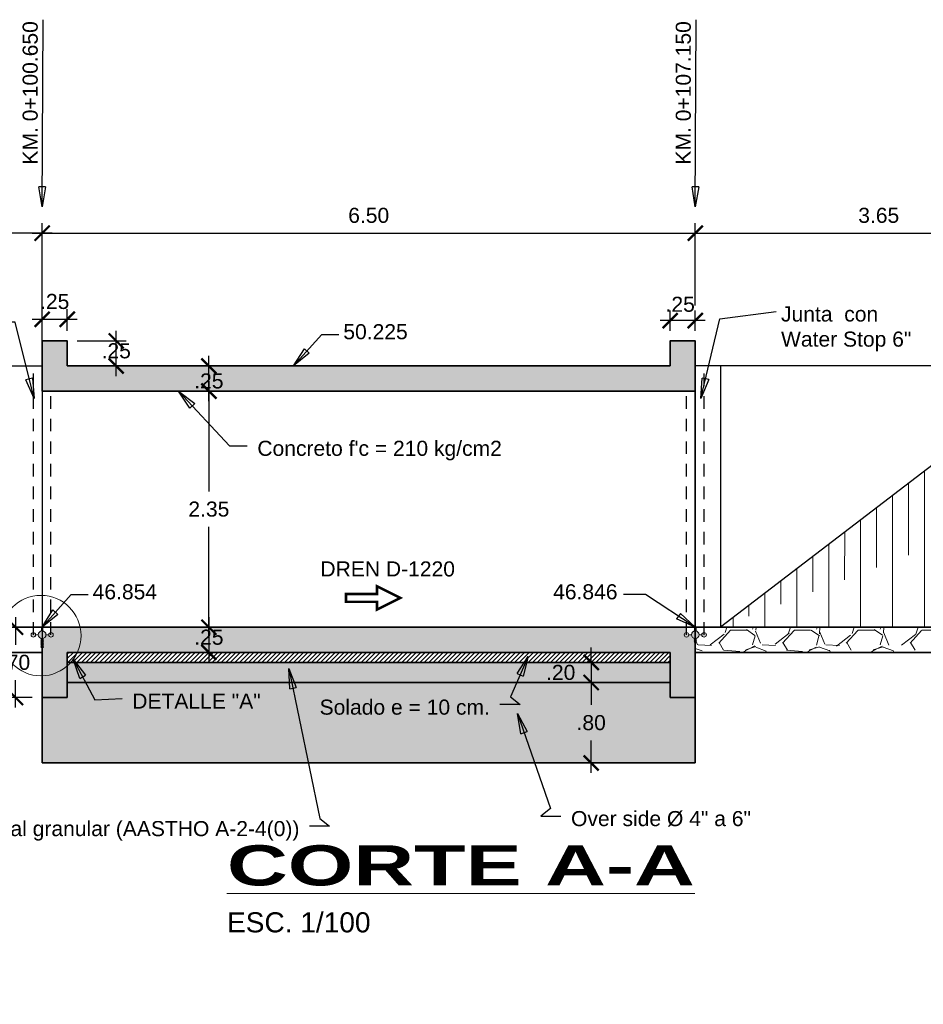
# Model space of a CAD drawing. Header units: metres. Extents: x 618946 to 619227, y 9266339 to 9266818.
# Tile 5 of 36: x 618997 to 619006, y 9266750 to 9266759. Entities that reach past the tile are written whole.
import ezdxf

# ---------------------------------------------------------------- set-up
doc = ezdxf.new("R2010")
doc.units = ezdxf.units.M
doc.header["$PDMODE"] = 34
doc.linetypes.add('DASHED2', pattern=[0.375, 0.25, -0.125])
for name, color, linetype, lineweight in [('DIM', 8, 'Continuous', 9), ('Dimensiones', 8, 'Continuous', 5), ('EST', 5, 'Continuous', 35), ('EST_FONDO', 110, 'Continuous', 30), ('HASH', 21, 'Continuous', 5), ('HATCH', 21, 'Continuous', 5), ('JUNTA', 245, 'Continuous', 15)]:
    doc.layers.add(name, color=color, linetype=linetype, lineweight=lineweight)
doc.styles.get("Standard").update_dxf_attribs({"font": 'arial.ttf'})
doc.dimstyles.new('ESC-100', dxfattribs={"dimscale": 0.1, "dimtxt": 1.5, "dimasz": 1.5, "dimexe": 1, "dimexo": 1, "dimgap": 1, "dimtad": 1, "dimtih": 1, "dimtoh": 1, "dimzin": 4, "dimdsep": 46, "dimtxsty": 'Standard', "dimblk": 'ARCHTICK', "dimcen": 2.5, "dimdle": 1, "dimclrd": 256, "dimclre": 256, "dimclrt": 7, "dimaunit": 1, "dimadec": 3, "dimazin": 0, "dimtfac": 1, "dimtmove": 2, "dimatfit": 3, "dimldrblk": 'CLOSEDBLANK', "dimfxl": 1.25, "dimarcsym": 0})
doc.dimstyles.new('ESC-100$7', dxfattribs={"dimscale": 0.1, "dimtxt": 1.5, "dimasz": 2, "dimexe": 1, "dimexo": 1, "dimgap": 1, "dimtad": 1, "dimtih": 1, "dimtoh": 1, "dimzin": 4, "dimdsep": 46, "dimtxsty": 'Standard', "dimblk": 'ARCHTICK', "dimcen": 2.5, "dimdle": 1, "dimclrd": 256, "dimclre": 256, "dimclrt": 7, "dimaunit": 1, "dimadec": 3, "dimazin": 0, "dimtfac": 1, "dimtmove": 2, "dimatfit": 3, "dimldrblk": 'CLOSEDBLANK', "dimfxl": 1.25, "dimarcsym": 0})
pattern_1 = [(95, (0, 0), (0.1400946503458, 0.1175533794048), [0.01905, -0.20955]), (40, (0, 0), (-0.1600184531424, 0.110176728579), [0.01524, -0.16764058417]), (145.4514447, (0.01167, 0.0098), (-0.0199237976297, 0.227730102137), [0.0161900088, -0.1780902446]), (91.1842, (-0.03592, 0.03592), (0.2214102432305, 0.161953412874), [0.028575, -0.314325]), (141.63555761, (-0.01747, 0.04942), (-0.007086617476, 0.342826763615), [0.02428502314, -0.26713560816]), (36.18415117, (-0.03592, 0.03592), (-0.007086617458, 0.342826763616), [0.02285996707, -0.25145973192]), (66, (-0.00898, 0.0449), (0.1795199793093, 0.0348951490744), [0.01905, -0.20955]), (11, (-0.00898, 0.0449), (-0.0865399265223, 0.1739411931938), [0.01524, -0.16764]), (116.451445, (0.00598, 0.04781), (0.0929800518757, 0.2088363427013), [0.0161900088, -0.1780899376]), (82.5, (0, 0), (-0.0576054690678, 0.0619734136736), [0, -0.165608, 0, -0.17018, 0, -0.168275]), (52.5, (0, 0), (-0.0235897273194, 0.1180870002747), [0, -0.097028, 0, -0.161798, 0, -0.064135]), (12.5, (-0.04005, -0.04005), (0.0999278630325, 0.0918261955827), [0, -0.0635, 0, -0.19812, 0, -0.26289]), (2.5, (-0.05801, -0.05801), (0.0867639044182, 0.1227223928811), [0, -0.08255, 0, -0.131572, 0, -0.18669])]

# ---------------------------------------------------------------- blocks, each defined once
blk = doc.blocks.new('JUNTA WATER-STOP')
at = {"layer": 'JUNTA'}
h = blk.add_hatch(color=256, dxfattribs=at)
h.paths.add_polyline_path([(-0.0652, 0, 1), (-0.1102, 0, 1)])
h.paths.add_polyline_path([(0.0381, 0, 1), (-0.0381, 0, 1)])
h.paths.add_polyline_path([(0.0652, 0, 1), (0.1102, 0, 1)])
for p, q in [((-0.0652, 0), (-0.0381, 0)), ((0.0381, 0), (0.0652, 0))]:
    blk.add_line(p, q, dxfattribs=at)
for centre, radius in [((-0.0877, 0), 0.0225), ((0, 0), 0.0381), ((0.0877, 0), 0.0225)]:
    blk.add_circle(centre, radius, dxfattribs=at)
blk = doc.blocks.new('_ArchTick')
at = {"color": 0, "linetype": 'ByBlock', "const_width": 0.15}
blk.add_lwpolyline([(-0.5, -0.5), (0.5, 0.5)], dxfattribs=at)
blk = doc.blocks.new('_ClosedBlank')
at = {"color": 0, "linetype": 'ByBlock', "lineweight": -2}
for p, q in [((-1, 0.167), (0, 0)), ((-1, 0.167), (-1, -0.167)), ((0, 0), (-1, -0.167))]:
    blk.add_line(p, q, dxfattribs=at)
blk = doc.blocks.new('*D9')
at = {"layer": 'Defpoints', "color": 0, "transparency": 16777216}
for p in [(618997.5018, 9266756.5041), (618997.2518, 9266756.2895), (618997.5018, 9266756.2895)]:
    blk.add_point(p, dxfattribs=at)
at = {"layer": 'DIM', "lineweight": -2, "transparency": 16777216}
for p, q in [((618997.2518, 9266756.3895), (618997.2518, 9266756.6041)), ((618997.5018, 9266756.3895), (618997.5018, 9266756.6041)), ((618997.1518, 9266756.5041), (618997.6018, 9266756.5041))]:
    blk.add_line(p, q, dxfattribs=at)
at = {"layer": 'DIM', "lineweight": -2, "transparency": 16777216, "xscale": 0.15, "yscale": 0.15, "zscale": 0.15, "rotation": 180}
blk.add_blockref('_ArchTick', (618997.2518, 9266756.5041), dxfattribs=at)
at = {"layer": 'DIM', "lineweight": -2, "transparency": 16777216, "xscale": 0.15, "yscale": 0.15, "zscale": 0.15}
blk.add_blockref('_ArchTick', (618997.5018, 9266756.5041), dxfattribs=at)
at = {"layer": 'DIM', "color": 7, "transparency": 16777216, "insert": (618997.3768, 9266756.6806), "char_height": 0.15, "attachment_point": 5}
blk.add_mtext('.25', dxfattribs=at)
blk = doc.blocks.new('*D4')
at = {"layer": 'Defpoints', "color": 0, "transparency": 16777216}
for p in [(618998.9111, 9266756.0395), (618999.5178, 9266756.0395), (618999.2994, 9266755.7895)]:
    blk.add_point(p, dxfattribs=at)
at = {"layer": 'DIM', "lineweight": -2, "transparency": 16777216}
for p, q in [((618998.9111, 9266755.6895), (618998.9111, 9266756.1395)), ((618999.4178, 9266756.0395), (618998.8111, 9266756.0395)), ((618999.1994, 9266755.7895), (618998.8111, 9266755.7895))]:
    blk.add_line(p, q, dxfattribs=at)
at = {"layer": 'DIM', "lineweight": -2, "transparency": 16777216, "xscale": 0.15, "yscale": 0.15, "zscale": 0.15}
for p, rotation in [((618998.9111, 9266756.0395), 90), ((618998.9111, 9266755.7895), 270)]:
    blk.add_blockref('_ArchTick', p, dxfattribs=dict(at, rotation=rotation))
at = {"layer": 'DIM', "color": 7, "transparency": 16777216, "insert": (618998.9111, 9266755.8895), "char_height": 0.15, "attachment_point": 5}
blk.add_mtext('.25', dxfattribs=at)
blk = doc.blocks.new('*D5')
at = {"layer": 'Defpoints', "color": 0, "transparency": 16777216}
for p in [(618999.2994, 9266753.4395), (618998.9111, 9266753.1895), (618999.5178, 9266753.1895)]:
    blk.add_point(p, dxfattribs=at)
at = {"layer": 'DIM', "lineweight": -2, "transparency": 16777216}
for p, q in [((618998.9111, 9266753.5395), (618998.9111, 9266753.0895)), ((618999.1994, 9266753.4395), (618998.8111, 9266753.4395)), ((618999.4178, 9266753.1895), (618998.8111, 9266753.1895))]:
    blk.add_line(p, q, dxfattribs=at)
at = {"layer": 'DIM', "lineweight": -2, "transparency": 16777216, "xscale": 0.15, "yscale": 0.15, "zscale": 0.15}
for p, rotation in [((618998.9111, 9266753.4395), 90), ((618998.9111, 9266753.1895), 270)]:
    blk.add_blockref('_ArchTick', p, dxfattribs=dict(at, rotation=rotation))
at = {"layer": 'DIM', "color": 7, "transparency": 16777216, "insert": (618998.9111, 9266753.3395), "char_height": 0.15, "attachment_point": 5}
blk.add_mtext('.25', dxfattribs=at)
blk = doc.blocks.new('*D10')
at = {"layer": 'Defpoints', "color": 0, "transparency": 16777216}
for p in [(618996.9871, 9266753.4395), (618997.2641, 9266753.4395), (618997.2518, 9266752.7395)]:
    blk.add_point(p, dxfattribs=at)
at = {"layer": 'DIM', "lineweight": -2, "transparency": 16777216}
for p, q in [((618996.9871, 9266753.5395), (618996.9871, 9266753.2661)), ((618997.1641, 9266753.4395), (618996.8871, 9266753.4395)), ((618996.9871, 9266752.6395), (618996.9871, 9266752.9129)), ((618997.1518, 9266752.7395), (618996.8871, 9266752.7395))]:
    blk.add_line(p, q, dxfattribs=at)
at = {"layer": 'DIM', "lineweight": -2, "transparency": 16777216, "xscale": 0.15, "yscale": 0.15, "zscale": 0.15}
for p, rotation in [((618996.9871, 9266753.4395), 90), ((618996.9871, 9266752.7395), 270)]:
    blk.add_blockref('_ArchTick', p, dxfattribs=dict(at, rotation=rotation))
at = {"layer": 'DIM', "color": 7, "transparency": 16777216, "insert": (618996.9871, 9266753.0895), "char_height": 0.15, "attachment_point": 5}
blk.add_mtext('.70', dxfattribs=at)
blk = doc.blocks.new('*D11')
at = {"layer": 'Defpoints', "color": 0, "transparency": 16777216}
for p in [(619003.5018, 9266756.4909), (619003.5018, 9266756.2895), (619003.7518, 9266756.2895)]:
    blk.add_point(p, dxfattribs=at)
at = {"layer": 'DIM', "lineweight": -2, "transparency": 16777216}
for p, q in [((619003.5018, 9266756.3895), (619003.5018, 9266756.5909)), ((619003.7518, 9266756.3895), (619003.7518, 9266756.5909)), ((619003.8518, 9266756.4909), (619003.4018, 9266756.4909))]:
    blk.add_line(p, q, dxfattribs=at)
at = {"layer": 'DIM', "lineweight": -2, "transparency": 16777216, "xscale": 0.15, "yscale": 0.15, "zscale": 0.15, "rotation": 180}
blk.add_blockref('_ArchTick', (619003.5018, 9266756.4909), dxfattribs=at)
at = {"layer": 'DIM', "lineweight": -2, "transparency": 16777216, "xscale": 0.15, "yscale": 0.15, "zscale": 0.15}
blk.add_blockref('_ArchTick', (619003.7518, 9266756.4909), dxfattribs=at)
at = {"layer": 'DIM', "color": 7, "transparency": 16777216, "insert": (619003.6018, 9266756.6525), "char_height": 0.15, "attachment_point": 5}
blk.add_mtext('.25', dxfattribs=at)
blk = doc.blocks.new('*D6')
at = {"layer": 'Defpoints', "color": 0, "transparency": 16777216}
for p in [(618997.5018, 9266756.2895), (618997.9891, 9266756.2895), (618997.5018, 9266756.0395)]:
    blk.add_point(p, dxfattribs=at)
at = {"layer": 'DIM', "lineweight": -2, "transparency": 16777216}
for p, q in [((618997.9891, 9266755.9395), (618997.9891, 9266756.3895)), ((618997.6018, 9266756.2895), (618998.0891, 9266756.2895)), ((618997.6018, 9266756.0395), (618998.0891, 9266756.0395))]:
    blk.add_line(p, q, dxfattribs=at)
at = {"layer": 'DIM', "lineweight": -2, "transparency": 16777216, "xscale": 0.15, "yscale": 0.15, "zscale": 0.15}
for p, rotation in [((618997.9891, 9266756.2895), 90), ((618997.9891, 9266756.0395), 270)]:
    blk.add_blockref('_ArchTick', p, dxfattribs=dict(at, rotation=rotation))
at = {"layer": 'DIM', "color": 7, "transparency": 16777216, "insert": (618997.9891, 9266756.1895), "char_height": 0.15, "attachment_point": 5}
blk.add_mtext('.25', dxfattribs=at)
blk = doc.blocks.new('*D8')
at = {"layer": 'Defpoints', "color": 0, "transparency": 16777216}
for p in [(618999.2994, 9266755.7895), (618998.9111, 9266753.4395), (618999.1826, 9266753.4395)]:
    blk.add_point(p, dxfattribs=at)
at = {"layer": 'DIM', "lineweight": -2, "transparency": 16777216}
for p, q in [((618998.9111, 9266755.8895), (618998.9111, 9266754.7912)), ((618999.1994, 9266755.7895), (618998.8111, 9266755.7895)), ((618998.9111, 9266753.3395), (618998.9111, 9266754.4379)), ((618999.0826, 9266753.4395), (618998.8111, 9266753.4395))]:
    blk.add_line(p, q, dxfattribs=at)
at = {"layer": 'DIM', "lineweight": -2, "transparency": 16777216, "xscale": 0.15, "yscale": 0.15, "zscale": 0.15}
for p, rotation in [((618998.9111, 9266755.7895), 90), ((618998.9111, 9266753.4395), 270)]:
    blk.add_blockref('_ArchTick', p, dxfattribs=dict(at, rotation=rotation))
at = {"layer": 'DIM', "color": 7, "transparency": 16777216, "insert": (618998.9111, 9266754.6145), "char_height": 0.15, "attachment_point": 5}
blk.add_mtext('2.35', dxfattribs=at)
blk = doc.blocks.new('*D14')
at = {"layer": 'Defpoints', "color": 0, "transparency": 16777216}
for p in [(618993.6018, 9266757.361), (618993.6018, 9266756.6253), (618997.2518, 9266755.7895)]:
    blk.add_point(p, dxfattribs=at)
at = {"layer": 'DIM', "lineweight": -2, "transparency": 16777216}
for p, q in [((618993.6018, 9266756.7253), (618993.6018, 9266757.461)), ((618997.2518, 9266755.8895), (618997.2518, 9266757.461)), ((618997.3518, 9266757.361), (618993.5018, 9266757.361))]:
    blk.add_line(p, q, dxfattribs=at)
at = {"layer": 'DIM', "lineweight": -2, "transparency": 16777216, "xscale": 0.15, "yscale": 0.15, "zscale": 0.15, "rotation": 180}
blk.add_blockref('_ArchTick', (618993.6018, 9266757.361), dxfattribs=at)
at = {"layer": 'DIM', "lineweight": -2, "transparency": 16777216, "xscale": 0.15, "yscale": 0.15, "zscale": 0.15}
blk.add_blockref('_ArchTick', (618997.2518, 9266757.361), dxfattribs=at)
at = {"layer": 'DIM', "color": 7, "transparency": 16777216, "insert": (618995.4268, 9266757.5377), "char_height": 0.15, "attachment_point": 5}
blk.add_mtext('3.65', dxfattribs=at)
blk = doc.blocks.new('*D7')
at = {"layer": 'Defpoints', "color": 0, "transparency": 16777216}
for p in [(619003.7518, 9266757.361), (619003.7518, 9266756.5409), (618997.2518, 9266755.7895)]:
    blk.add_point(p, dxfattribs=at)
at = {"layer": 'DIM', "lineweight": -2, "transparency": 16777216}
for p, q in [((618997.2518, 9266755.8895), (618997.2518, 9266757.461)), ((619003.7518, 9266756.6409), (619003.7518, 9266757.461)), ((618997.1518, 9266757.361), (619003.8518, 9266757.361))]:
    blk.add_line(p, q, dxfattribs=at)
at = {"layer": 'DIM', "lineweight": -2, "transparency": 16777216, "xscale": 0.15, "yscale": 0.15, "zscale": 0.15, "rotation": 180}
blk.add_blockref('_ArchTick', (618997.2518, 9266757.361), dxfattribs=at)
at = {"layer": 'DIM', "lineweight": -2, "transparency": 16777216, "xscale": 0.15, "yscale": 0.15, "zscale": 0.15}
blk.add_blockref('_ArchTick', (619003.7518, 9266757.361), dxfattribs=at)
at = {"layer": 'DIM', "color": 7, "transparency": 16777216, "insert": (619000.5018, 9266757.5376), "char_height": 0.15, "attachment_point": 5}
blk.add_mtext('6.50', dxfattribs=at)
blk = doc.blocks.new('*D198')
at = {"layer": 'Defpoints', "color": 0, "transparency": 16777216}
for p in [(619003.5018, 9266753.0895), (619002.7159, 9266752.8895), (619003.5018, 9266752.8895)]:
    blk.add_point(p, dxfattribs=at)
at = {"layer": 'DIM', "lineweight": -2, "transparency": 16777216}
for p, q in [((619002.7159, 9266753.0895), (619002.7159, 9266753.2395)), ((619003.4018, 9266753.0895), (619002.6159, 9266753.0895)), ((619002.7159, 9266753.0895), (619002.7159, 9266752.8895)), ((619003.4018, 9266752.8895), (619002.6159, 9266752.8895)), ((619002.7159, 9266752.8895), (619002.7159, 9266752.7395))]:
    blk.add_line(p, q, dxfattribs=at)
at = {"layer": 'DIM', "lineweight": -2, "transparency": 16777216, "xscale": 0.15, "yscale": 0.15, "zscale": 0.15}
for p, rotation in [((619002.7159, 9266753.0895), 270), ((619002.7159, 9266752.8895), 90)]:
    blk.add_blockref('_ArchTick', p, dxfattribs=dict(at, rotation=rotation))
at = {"layer": 'DIM', "color": 7, "transparency": 16777216, "insert": (619002.4127, 9266752.9895), "char_height": 0.15, "attachment_point": 5}
blk.add_mtext('.20', dxfattribs=at)
blk = doc.blocks.new('*D199')
at = {"layer": 'Defpoints', "color": 0, "transparency": 16777216}
for p in [(619003.5018, 9266752.8895), (619002.7159, 9266752.0895), (619003.7518, 9266752.0895)]:
    blk.add_point(p, dxfattribs=at)
at = {"layer": 'DIM', "lineweight": -2, "transparency": 16777216}
for p, q in [((619002.7159, 9266752.9895), (619002.7159, 9266752.6661)), ((619003.4018, 9266752.8895), (619002.6159, 9266752.8895)), ((619002.7159, 9266751.9895), (619002.7159, 9266752.3129)), ((619003.6518, 9266752.0895), (619002.6159, 9266752.0895))]:
    blk.add_line(p, q, dxfattribs=at)
at = {"layer": 'DIM', "lineweight": -2, "transparency": 16777216, "xscale": 0.15, "yscale": 0.15, "zscale": 0.15}
for p, rotation in [((619002.7159, 9266752.8895), 90), ((619002.7159, 9266752.0895), 270)]:
    blk.add_blockref('_ArchTick', p, dxfattribs=dict(at, rotation=rotation))
at = {"layer": 'DIM', "color": 7, "transparency": 16777216, "insert": (619002.7159, 9266752.4895), "char_height": 0.15, "attachment_point": 5}
blk.add_mtext('.80', dxfattribs=at)
blk = doc.blocks.new('*D224')
at = {"layer": 'Defpoints', "color": 0, "transparency": 16777216}
for p in [(619007.4035, 9266757.361), (619003.7518, 9266756.5409), (619007.4035, 9266756.0395)]:
    blk.add_point(p, dxfattribs=at)
at = {"layer": 'DIM', "lineweight": -2, "transparency": 16777216}
for p, q in [((619003.7518, 9266756.6409), (619003.7518, 9266757.461)), ((619007.4035, 9266756.1395), (619007.4035, 9266757.461)), ((619003.6518, 9266757.361), (619007.5035, 9266757.361))]:
    blk.add_line(p, q, dxfattribs=at)
at = {"layer": 'DIM', "lineweight": -2, "transparency": 16777216, "xscale": 0.15, "yscale": 0.15, "zscale": 0.15, "rotation": 180}
blk.add_blockref('_ArchTick', (619003.7518, 9266757.361), dxfattribs=at)
at = {"layer": 'DIM', "lineweight": -2, "transparency": 16777216, "xscale": 0.15, "yscale": 0.15, "zscale": 0.15}
blk.add_blockref('_ArchTick', (619007.4035, 9266757.361), dxfattribs=at)
at = {"layer": 'DIM', "color": 7, "transparency": 16777216, "insert": (619005.5777, 9266757.5377), "char_height": 0.15, "attachment_point": 5}
blk.add_mtext('3.65', dxfattribs=at)

msp = doc.modelspace()

# ---------------------------------------------------------------- hatches: boundary and pattern name
at = {"layer": 'DIM'}
h = msp.add_hatch(dxfattribs=at)
h.set_pattern_fill('CORK', color=256, scale=0.0025, angle=45, style=0)
h.set_pattern_definition([(45, (618867.564626, 9266550.060266), (-0.00561266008, 0.00561266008), []), (180, (618867.570239, 9266550.060266), (-2e-18, -0.02245065), [0.011225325, -0.011225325]), (180, (618867.571642, 9266550.06167), (-2e-18, -0.02245065), [0.011225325, -0.011225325]), (180, (618867.573045, 9266550.063072), (-2e-18, -0.02245065), [0.011225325, -0.011225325])])
edge = h.paths.add_edge_path()
edge.add_line((618997.2391, 9266753.2395), (618997.2641, 9266753.2395))
edge.add_line((618997.2641, 9266753.2395), (618997.2641, 9266753.3285))
edge.add_arc((618997.2518, 9266753.3645), 0.0381, 250.52878, 288.83444, ccw=False)
edge.add_line((618997.2391, 9266753.3286), (618997.2391, 9266753.2395))
h = msp.add_hatch(dxfattribs=at)
h.set_pattern_fill('CORK', color=256, scale=0.0025, angle=45, style=0)
h.set_pattern_definition([(135, (619133.438795, 9266550.060266), (0.00561266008, 0.00561266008), []), (7e-15, (619133.433182, 9266550.060266), (2e-18, -0.02245065), [0.011225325, -0.011225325]), (7e-15, (619133.43178, 9266550.06167), (2e-18, -0.02245065), [0.011225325, -0.011225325]), (7e-15, (619133.430376, 9266550.063072), (2e-18, -0.02245065), [0.011225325, -0.011225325])])
h.paths.add_polyline_path([(619003.7643, 9266753.2895), (619003.7393, 9266753.2895), (619003.7393, 9266753.3285, 0.168714), (619003.7643, 9266753.3286)])
at = {"layer": 'HASH'}
h = msp.add_hatch(dxfattribs=at)
h.set_pattern_fill('AR-CONC', color=256, scale=0.001, angle=45, style=0)
h.set_pattern_definition(pattern_1)
h.paths.add_polyline_path([(619003.7518, 9266755.7895), (619003.7518, 9266756.2895), (619003.5018, 9266756.2895), (619003.5018, 9266756.0395), (618997.5018, 9266756.0395), (618997.5018, 9266756.2895), (618997.2518, 9266756.2895), (618997.2518, 9266755.7895)])
h = msp.add_hatch(dxfattribs=at)
h.set_pattern_fill('AR-CONC', color=256, scale=0.001, angle=45, style=0)
h.set_pattern_definition(pattern_1)
h.paths.add_polyline_path([(619003.6641, 9266753.387), (619003.6641, 9266753.4395), (618997.3395, 9266753.4395), (618997.3395, 9266753.387, -0.414214), (618997.362, 9266753.3645, -1), (618997.317, 9266753.3645), (618997.2899, 9266753.3645, -0.414214), (618997.2518, 9266753.3264), (618997.2518, 9266753.2395), (618997.2518, 9266752.7395), (618997.5018, 9266752.7395), (618997.5018, 9266753.1895), (618999.6018, 9266753.1895), (619003.5018, 9266753.1895), (619003.5018, 9266752.7395), (619003.7518, 9266752.7395), (619003.7518, 9266753.2395), (619003.7518, 9266753.2895), (619003.7518, 9266753.3264, -0.414214), (619003.7137, 9266753.3645), (619003.6866, 9266753.3645, -1), (619003.6416, 9266753.3645, -0.414214)])
h.paths.add_polyline_path([(618998.7226, 9266753.1836), (618999.0889, 9266753.1836), (618999.0889, 9266753.4927), (618998.7226, 9266753.4927)], flags=9)
h = msp.add_hatch(dxfattribs=at)
h.set_pattern_fill('GRAVEL', color=256, scale=0.025)
h.set_pattern_definition([(228.0127875, (0.4572, 0.635), (-5.08000000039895, -5.71499999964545), [0.08543036, -8.45762090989]), (184.969741, (0.40005, 0.5715), (7.61999999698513, 0.63500003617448), [0.14660118, -14.51351222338]), (132.5104471, (0.254, 0.5588), (6.35000000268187, -6.98499999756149), [0.10337038, -10.233680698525]), (267.273689, (0.00635, 0.40005), (0.63500000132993, 12.69999999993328), [0.13350113, -13.216609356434]), (292.83365418, (0, 0.2667), (-3.17500000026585, 7.619999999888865), [0.130908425, -12.959951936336]), (357.273689, (0.0508, 0.14605), (-12.69999999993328, 0.63500000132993), [0.13350113, -13.216609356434]), (37.69424047, (0.18415, 0.1397), (-8.254999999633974, -6.350000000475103), [0.176548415, -17.47827882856]), (72.25532837, (0.32385, 0.24765), (4.445000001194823, 13.96999999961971), [0.16667988, -16.501314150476]), (121.42956562, (0.37465, 0.4064), (-5.08000000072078, 8.254999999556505), [0.13395325, -13.26138642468]), (175.2363583, (0.3048, 0.5207), (6.98499999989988, -0.6350000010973), [0.15292832, -7.4934842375]), (222.3974378, (0.1524, 0.5334), (-7.619999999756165, -6.985000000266), [0.19776948, -19.579193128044]), (138.81407483, (0.635, 0.3937), (-4.44499999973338, 3.8100000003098), [0.067501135, -6.682641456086]), (171.4692344, (0.5842, 0.43815), (8.255000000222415, -1.26999999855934), [0.128420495, -12.71365974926]), (225, (0.4572, 0.4572), (-9e-17, -0.635), [0.089802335, -0.808223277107]), (203.19859051, (0.41275, 0.5334), (3.1750000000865, 1.2699999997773), [0.04836033, -4.787655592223]), (291.80140949, (0.3683, 0.51435), (-0.6350000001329, 1.9049999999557), [0.068391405, -3.3511882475]), (30.96375653, (0.3937, 0.45085), (1.9050000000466, 1.2699999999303), [0.111079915, -3.591574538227]), (161.56505118, (0.48895, 0.508), (1.270000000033, -0.6349999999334), [0.080321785, -1.927724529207]), (16.389540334, (0, 0.51435), (6.35000000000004, 1.90500000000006), [0.112522, -11.139706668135]), (70.34617594, (0.10795, 0.5461), (-2.54000000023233, -6.9849999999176), [0.094399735, -9.34555391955]), (293.19859051, (0.48895, 0.635), (-1.2699999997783, 3.1750000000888), [0.096720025, -4.739295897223]), (343.61045967, (0.52705, 0.5461), (-6.35000000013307, 1.90499999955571), [0.112522, -11.139706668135]), (339.44395478, (0, 0.12065), (-3.17499999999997, 1.27000000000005), [0.1085088, -5.316933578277]), (294.7751406, (0.1016, 0.08255), (-3.17500000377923, 6.98499999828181), [0.09091803, -9.00089834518]), (66.80140949, (0.4953, 0), (1.2699999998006, 3.1750000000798), [0.096720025, -4.739295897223]), (17.35402464, (0.5334, 0.0889), (-8.25499999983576, -2.54000000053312), [0.106445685, -10.53809399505]), (69.44395478, (0.18415, 0), (-1.2700000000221, -3.17499999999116), [0.0542544, -5.371187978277]), (101.309932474, (0.4572, 0), (-0.6350000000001, 2.5400000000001), [0.03237865, -3.20549874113]), (165.963756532, (0.45085, 0.03175), (1.905, -0.635), [0.130908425, -2.487263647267]), (186.00900596, (0.32385, 0.0635), (6.34999999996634, 0.63500000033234), [0.12131675, -12.010341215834]), (303.69006753, (0.3937, 0.3937), (-0.6350000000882, 1.269999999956), [0.09158097, -2.19794408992]), (353.15722659, (0.4445, 0.3175), (10.79500000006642, -1.26999999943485), [0.15988919, -15.829002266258]), (60.9453959, (0.60325, 0.29845), (-2.54000000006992, -4.44499999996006), [0.06537706, -6.472348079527]), (90, (0.635, 0.3556), (-0.635, 0.635), [0.0381, -0.5969]), (120.25643716, (0.31115, 0.08255), (2.5399999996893, -4.44500000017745), [0.08821674, -8.7334851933]), (48.0127875, (0.2667, 0.15875), (5.08000000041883, 5.71499999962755), [0.17086072, -8.37219054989]), (0, (0.381, 0.28575), (0.635, 0.635), [0.1651, -0.4699]), (325.3048465, (0.5461, 0.28575), (6.35000000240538, -4.44499999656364), [0.10040239, -9.939829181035]), (254.0546041, (0.62865, 0.2286), (-0.6349999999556, -2.5400000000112), [0.09245727, -4.530412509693]), (207.64597536, (0.60325, 0.1397), (-12.06500000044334, -6.34999999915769), [0.150536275, -14.903116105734]), (175.42607874, (0.4699, 0.06985), (-8.25499999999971, 0.63499999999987), [0.159257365, -15.76646161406])])
h.paths.add_polyline_path([(619010.1518, 9266753.4395), (619007.4018, 9266753.4395), (619003.8395, 9266753.4395), (619003.8395, 9266753.387, -0.414214), (619003.862, 9266753.3645, -1), (619003.817, 9266753.3645), (619003.7899, 9266753.3645, -0.414214), (619003.7518, 9266753.3264), (619003.7518, 9266753.2895), (619003.7518, 9266753.2395), (619003.7518, 9266753.1895), (619010.1518, 9266753.1895)])
h.paths.add_polyline_path([(619010.4018, 9266753.4395), (619010.1518, 9266753.4395), (619010.1518, 9266753.1895), (619010.1518, 9266752.7395), (619010.4018, 9266752.7395)])
h = msp.add_hatch(dxfattribs=at)
h.set_pattern_fill('GRAVEL', color=256, scale=0.005, angle=45, style=0)
h.set_pattern_definition([(273.0127875, (-0.025145, 0.15446), (0.08980256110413, -1.526643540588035), [0.017086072, -1.6915241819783]), (229.969741, (-0.0242467, 0.137398), (0.9878281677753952, 1.167433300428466), [0.029320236, -2.9027024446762]), (177.5104471, (-0.043105, 0.114947), (1.885853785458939, -0.08980256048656), [0.020674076, -2.046736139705]), (312.273689, (-0.0556776, 0.0574736), (-1.706248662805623, 1.885853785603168), [0.026700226, -2.6433218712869]), (337.83365418, (-0.037717, 0.037717), (-1.526643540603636, 0.6286179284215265), [0.026181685, -2.5919903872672]), (42.273689, (-0.0134704, 0.027839), (-1.885853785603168, -1.706248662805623), [0.026700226, -2.6433218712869]), (82.69424047, (0.006286, 0.0457993), (-0.269407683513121, -2.065458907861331), [0.035309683, -3.4956557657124]), (117.25532837, (0.0107763, 0.0808223), (-1.347038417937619, 2.604274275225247), [0.033335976, -3.3002628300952]), (166.42956562, (-0.00449, 0.110457), (-1.885853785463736, 0.4490128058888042), [0.02679065, -2.6522772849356]), (220.2363583, (-0.030533, 0.116743), (1.077630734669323, 0.898025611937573), [0.030585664, -1.4986968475]), (267.3974378, (-0.0538815, 0.0969868), (-0.0898025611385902, -2.06545890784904), [0.039553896, -3.9158386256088]), (183.81407483, (0.034125, 0.14548), (-1.167433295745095, -0.089802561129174), [0.013500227, -1.3365282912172]), (216.4692344, (0.0206546, 0.144582), (1.347038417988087, 0.987828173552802), [0.025684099, -2.542731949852]), (270, (0, 0.12932), (0.0898025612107, -0.0898025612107), [0.017960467, -0.1616446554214]), (248.19859051, (-0.017062, 0.133806), (0.2694076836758, 0.628617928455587), [0.009672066, -0.9575311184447]), (336.80140949, (-0.020655, 0.124826), (-0.359210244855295, 0.17960512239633), [0.013678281, -0.6702376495]), (75.96375653, (-0.008082, 0.119437), (0.08980256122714, 0.44901280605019), [0.022215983, -0.7183149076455]), (206.56505118, (-0.002694, 0.14099), (0.26940768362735, 0.0898025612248), [0.016064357, -0.3855449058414]), (61.389540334, (-0.07274, 0.07274), (0.6286179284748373, 1.167433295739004), [0.0225044, -2.227941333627]), (115.34617594, (-0.061964, 0.092497), (0.628617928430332, -1.347038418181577), [0.018879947, -1.86911078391]), (338.19859051, (-0.020655, 0.15895), (-0.62861792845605, 0.269407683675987), [0.019344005, -0.9478591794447]), (28.61045967, (-0.002694, 0.151766), (-1.167433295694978, -0.6286179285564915), [0.0225044, -2.227941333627]), (24.44395478, (-0.017062, 0.017062), (-0.628617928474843, -0.269407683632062), [0.02170176, -1.0633867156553]), (339.7751406, (0.002694, 0.026043), (-1.436840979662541, 0.538815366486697), [0.018183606, -1.800179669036]), (111.80140949, (0.070046, 0.070046), (-0.269407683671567, 0.628617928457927), [0.019344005, -0.9478591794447]), (62.35402464, (0.062862, 0.0880065), (-0.808223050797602, -1.526643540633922), [0.021289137, -2.10761879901]), (114.44395478, (0.026043, 0.026043), (0.269407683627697, -0.628617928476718), [0.01085088, -1.0742375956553]), (146.309932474, (0.064658, 0.064658), (-0.449012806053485, 0.269407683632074), [0.00647573, -0.6410997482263]), (210.963756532, (0.05927, 0.06825), (0.35921024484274, 0.17960512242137), [0.026181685, -0.4974527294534]), (231.00900596, (0.036819, 0.0547796), (0.8082230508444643, 0.987828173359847), [0.02426335, -2.4020682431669]), (348.69006753, (0, 0.111355), (-0.26940768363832, 0.08980256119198), [0.018316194, -0.439588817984]), (38.15722659, (0.0179605, 0.107763), (1.706248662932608, 1.347038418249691), [0.031977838, -3.1658004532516]), (105.9453959, (0.043105, 0.12752), (0.269407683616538, -0.987828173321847), [0.013075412, -1.2944696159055]), (135, (0.03951, 0.14009), (-0.1796051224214, 0), [0.00762, -0.11938]), (165.25643716, (0.032329, 0.055678), (0.987828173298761, -0.269407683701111), [0.017643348, -1.74669703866]), (93.0127875, (0.015266, 0.060168), (-0.089802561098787, 1.526643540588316), [0.034172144, -1.6744381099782]), (45, (0.01347, 0.09429), (0, 0.1796051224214), [0.03302, -0.09398]), (10.3048465, (0.036819, 0.117641), (1.526643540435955, 0.269407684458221), [0.020080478, -1.987965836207]), (299.0546041, (0.056576, 0.121233), (0.26940768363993, -0.449012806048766), [0.018491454, -0.9060825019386]), (252.64597536, (0.065556, 0.105069), (-0.808223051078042, -2.604274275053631), [0.030107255, -2.9806232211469]), (220.42607874, (0.0565756, 0.076332), (-1.257235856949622, -1.077630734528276), [0.031851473, -3.153292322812])])
h.paths.add_polyline_path([(619003.5018, 9266753.0895), (618997.5376, 9266753.0895, -0.031459), (618997.5018, 9266753.0542), (618997.5018, 9266752.8895), (619003.5018, 9266752.8895)])
h = msp.add_hatch(dxfattribs=at)
h.set_pattern_fill('GRAVEL', color=256, scale=0.01, angle=45, style=0)
h.set_pattern_definition([(273.0127875, (-0.05029, 0.30892), (0.17960512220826, -3.05328708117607), [0.034172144, -3.3830483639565]), (229.969741, (-0.048493, 0.274796), (1.97565633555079, 2.334866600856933), [0.058640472, -5.8054048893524]), (177.5104471, (-0.08621, 0.229895), (3.771707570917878, -0.17960512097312), [0.041348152, -4.09347227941]), (312.273689, (-0.111355, 0.114947), (-3.412497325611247, 3.771707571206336), [0.053400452, -5.286643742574]), (337.83365418, (-0.075434, 0.075434), (-3.053287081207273, 1.257235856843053), [0.05236337, -5.1839807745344]), (42.273689, (-0.026941, 0.055678), (-3.771707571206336, -3.412497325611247), [0.053400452, -5.286643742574]), (82.69424047, (0.012572, 0.091599), (-0.538815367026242, -4.130917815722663), [0.070619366, -6.991311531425]), (117.25532837, (0.021553, 0.161645), (-2.694076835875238, 5.208548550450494), [0.066671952, -6.6005256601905]), (166.42956562, (-0.00898, 0.220914), (-3.771707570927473, 0.898025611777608), [0.0535813, -5.304554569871]), (220.2363583, (-0.061066, 0.233487), (2.155261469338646, 1.796051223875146), [0.061171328, -2.997393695]), (267.3974378, (-0.107763, 0.1939735), (-0.1796051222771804, -4.13091781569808), [0.079107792, -7.831677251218]), (183.81407483, (0.06825, 0.29096), (-2.33486659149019, -0.17960512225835), [0.027000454, -2.6730565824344]), (216.4692344, (0.041309, 0.289164), (2.694076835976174, 1.975656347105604), [0.051368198, -5.085463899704]), (270, (0, 0.25863), (0.1796051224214, -0.1796051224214), [0.035920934, -0.323289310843]), (248.19859051, (-0.034125, 0.26761), (0.5388153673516, 1.25723585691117), [0.019344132, -1.9150622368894]), (336.80140949, (-0.04131, 0.24965), (-0.7184204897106, 0.35921024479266), [0.027356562, -1.340475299]), (75.96375653, (-0.016164, 0.238875), (0.17960512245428, 0.89802561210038), [0.044431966, -1.436629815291]), (206.56505118, (-0.00539, 0.28198), (0.5388153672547, 0.1796051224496), [0.032128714, -0.771089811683]), (61.389540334, (-0.14548, 0.14548), (1.257235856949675, 2.334866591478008), [0.0450088, -4.455882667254]), (115.34617594, (-0.123928, 0.184993), (1.257235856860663, -2.694076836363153), [0.037759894, -3.73822156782]), (338.19859051, (-0.04131, 0.3179), (-1.2572358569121, 0.53881536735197), [0.03868801, -1.8957183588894]), (28.61045967, (-0.005388, 0.303533), (-2.334866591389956, -1.257235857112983), [0.0450088, -4.455882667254]), (24.44395478, (-0.034125, 0.034125), (-1.25723585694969, -0.53881536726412), [0.04340352, -2.1267734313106]), (339.7751406, (0.005388, 0.052085), (-2.873681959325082, 1.077630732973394), [0.036367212, -3.600359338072]), (111.80140949, (0.140092, 0.140092), (-0.53881536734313, 1.25723585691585), [0.03868801, -1.8957183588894]), (62.35402464, (0.125724, 0.176013), (-1.616446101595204, -3.053287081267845), [0.042578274, -4.21523759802]), (114.44395478, (0.052085, 0.052085), (0.53881536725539, -1.25723585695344), [0.02170176, -2.1484751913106]), (146.309932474, (0.129316, 0.129316), (-0.89802561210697, 0.53881536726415), [0.01295146, -1.2821994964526]), (210.963756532, (0.11854, 0.1365), (0.7184204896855, 0.35921024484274), [0.05236337, -0.994905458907]), (231.00900596, (0.073638, 0.109559), (1.61644610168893, 1.975656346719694), [0.0485267, -4.804136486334]), (348.69006753, (0, 0.22271), (-0.53881536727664, 0.17960512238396), [0.036632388, -0.879177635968]), (38.15722659, (0.035921, 0.215526), (3.412497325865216, 2.694076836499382), [0.063955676, -6.331600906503]), (105.9453959, (0.08621, 0.25504), (0.53881536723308, -1.975656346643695), [0.026150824, -2.588939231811]), (135, (0.07903, 0.28018), (-0.359210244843, 0), [0.01524, -0.23876]), (165.25643716, (0.064658, 0.111355), (1.975656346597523, -0.53881536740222), [0.035286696, -3.49339407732]), (93.0127875, (0.030533, 0.120335), (-0.179605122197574, 3.053287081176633), [0.068344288, -3.3488762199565]), (45, (0.02694, 0.18859), (0, 0.359210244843), [0.06604, -0.18796]), (10.3048465, (0.073638, 0.235283), (3.05328708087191, 0.538815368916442), [0.040160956, -3.975931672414]), (299.0546041, (0.11315, 0.242467), (0.53881536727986, -0.89802561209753), [0.036982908, -1.812165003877]), (252.64597536, (0.131112, 0.210138), (-1.616446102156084, -5.208548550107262), [0.06021451, -5.961246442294]), (220.42607874, (0.113151, 0.152664), (-2.514471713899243, -2.155261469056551), [0.063702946, -6.306584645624])])
h.paths.add_polyline_path([(619003.7518, 9266752.7395), (619003.5018, 9266752.7395), (619003.5018, 9266752.8895), (618997.5018, 9266752.8895), (618997.5018, 9266752.7395), (618997.2518, 9266752.7395), (618997.2518, 9266752.0895), (619003.7518, 9266752.0895)])
h.paths.add_polyline_path([(618999.9935, 9266752.4851), (619001.7634, 9266752.4851), (619001.7634, 9266752.7942), (618999.9935, 9266752.7942)], flags=24)
h.paths.add_polyline_path([(618998.0948, 9266752.5479), (618999.4483, 9266752.5479), (618999.4483, 9266752.857), (618998.0948, 9266752.857)], flags=24)
at = {"layer": 'HATCH'}
h = msp.add_hatch(dxfattribs=at)
h.set_pattern_fill('LINE', color=256, scale=0.05, angle=90)
h.set_pattern_definition([(90, (2, 9.0615), (-0.15875, 1e-17), [])])
h.paths.add_polyline_path([(619007.4035, 9266756.0395), (619007.4027, 9266754.7401), (619004.0018, 9266753.4395)])
h = msp.add_hatch(dxfattribs=at)
h.set_pattern_fill('LINE', color=256, scale=0.1, angle=90)
h.set_pattern_definition([(90, (2, 9.0615), (-0.3175, 2e-17), [])])
h.paths.add_polyline_path([(619007.4027, 9266754.7401), (619007.4018, 9266753.4395), (619004.0018, 9266753.4395)])
h = msp.add_hatch(dxfattribs=at)
h.set_pattern_fill('LINE', color=256, scale=0.01, angle=45, style=0)
h.set_pattern_definition([(45, (0, 0), (-0.02245064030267, 0.02245064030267), [])])
h.paths.add_polyline_path([(619003.5018, 9266753.0895), (619003.5018, 9266753.1895), (618997.5018, 9266753.1895), (618997.5018, 9266753.0895)])
at = {"layer": 'JUNTA'}
for points in [[(618997.2641, 9266753.4395), (618997.2391, 9266753.4395), (618997.2391, 9266753.4004, -0.168714), (618997.2641, 9266753.4006)], [(619003.7395, 9266753.4395), (619003.7645, 9266753.4395), (619003.7645, 9266753.4004, 0.168714), (619003.7395, 9266753.4006)]]:
    msp.add_hatch(color=256, dxfattribs=at).paths.add_polyline_path(points)

# ---------------------------------------------------------------- linework, layer by layer
at = {"linetype": 'DASHED2', "ltscale": 0.5}
for points in [[(618997.1641, 9266753.3645), (618997.1641, 9266756.0395)], [(619003.8395, 9266753.3645), (619003.8395, 9266756.0395)], [(618997.3395, 9266753.3645), (618997.3395, 9266755.7895)], [(619003.6641, 9266753.3645), (619003.6641, 9266755.7895)]]:
    msp.add_lwpolyline(points, dxfattribs=at)
at = {"const_width": 0.025, "elevation": -0.58}
msp.add_lwpolyline([(619000.5849, 9266753.8472), (619000.5849, 9266753.7698), (619000.2752, 9266753.7698), (619000.2752, 9266753.6924), (619000.5849, 9266753.6924), (619000.5849, 9266753.615), (619000.8172, 9266753.7311)], close=True, dxfattribs=at)
at = {"layer": 'DIM'}
for p, q in [((619003.7518, 9266753.4395), (619003.7518, 9266753.7108)), ((618997.2641, 9266753.4395), (618997.2391, 9266753.4395)), ((619003.7395, 9266753.4395), (619003.7645, 9266753.4395)), ((618997.2391, 9266753.2395), (618997.2641, 9266753.2395)), ((619003.7643, 9266753.2895), (619003.7393, 9266753.2895))]:
    msp.add_line(p, q, dxfattribs=at)
msp.add_circle((618997.2395, 9266753.3562), 0.4, dxfattribs=at)
at = {"layer": 'EST'}
for p, q in [((618997.5018, 9266756.0395), (619003.5018, 9266756.0395)), ((618997.2518, 9266755.7895), (619003.7518, 9266755.7895)), ((618993.6018, 9266753.4395), (618997.2268, 9266753.4395)), ((618997.2268, 9266753.4395), (619003.7768, 9266753.4395)), ((619003.7518, 9266753.2895), (619003.7518, 9266753.4395)), ((619007.4018, 9266753.4395), (619003.7518, 9266753.4395)), ((618997.2518, 9266753.2395), (618997.2518, 9266752.0895)), ((619003.7518, 9266753.2895), (619003.7518, 9266753.2395)), ((619003.7518, 9266753.2895), (619003.7518, 9266753.2395)), ((619003.7518, 9266753.2395), (619003.7518, 9266752.0895)), ((618997.5018, 9266753.1895), (619003.5018, 9266753.1895)), ((618997.5018, 9266753.1895), (618999.6018, 9266753.1895)), ((618997.5018, 9266752.7395), (618997.5018, 9266753.1895)), ((619003.5018, 9266752.7395), (619003.5018, 9266753.1895)), ((619010.1518, 9266753.1895), (619003.7518, 9266753.1895)), ((618997.5018, 9266753.0895), (619003.5018, 9266753.0895)), ((618997.5018, 9266752.8895), (619003.5018, 9266752.8895)), ((618997.2518, 9266752.7395), (618997.5018, 9266752.7395)), ((619003.7518, 9266752.7395), (619003.5018, 9266752.7395)), ((618997.2518, 9266752.0895), (619003.7518, 9266752.0895))]:
    msp.add_line(p, q, dxfattribs=at)
for points in [[(618997.2518, 9266755.7895), (618997.2518, 9266756.2895), (618997.5018, 9266756.2895), (618997.5018, 9266756.0395)], [(619003.7518, 9266755.7895), (619003.7518, 9266756.2895), (619003.5018, 9266756.2895), (619003.5018, 9266756.0395)], [(618997.2466, 9266753.1895), (618983.3758, 9266753.1895)]]:
    msp.add_lwpolyline(points, dxfattribs=at)
at = {"layer": 'EST_FONDO'}
for p, q in [((618993.6018, 9266756.0395), (618997.2518, 9266756.0395)), ((619007.4035, 9266756.0395), (619003.7518, 9266756.0395)), ((619004.0018, 9266756.0395), (619004.0018, 9266753.4395)), ((618997.2518, 9266755.7895), (618997.2518, 9266753.2395)), ((619003.7518, 9266755.7895), (619003.7518, 9266753.4395)), ((619003.7518, 9266755.7895), (619003.7518, 9266753.2395)), ((619003.7518, 9266755.7895), (619003.7518, 9266753.4395))]:
    msp.add_line(p, q, dxfattribs=at)
for points in [[(619007.4035, 9266756.0395), (619004.0016, 9266753.4395)], [(619003.7518, 9266753.4395), (619003.7518, 9266755.7895)]]:
    msp.add_lwpolyline(points, dxfattribs=at)

# ---------------------------------------------------------------- block references
at = {"layer": 'DIM'}
msp.add_blockref('JUNTA WATER-STOP', (618997.2518, 9266753.3645), dxfattribs=at)
at = {"layer": 'DIM', "xscale": -1}
msp.add_blockref('JUNTA WATER-STOP', (619003.7518, 9266753.3645), dxfattribs=at)

# ---------------------------------------------------------------- texts
at = {"color": 7}
msp.add_text('DREN D-1220', height=0.15, dxfattribs=at).set_placement((619000.0209, 9266753.945))
at = {"layer": 'DIM', "color": 7}
for s, p in [('KM. 0+100.650', (618997.2075, 9266758.0436)), ('KM. 0+107.150', (619003.7075, 9266758.0436))]:
    msp.add_text(s, height=0.15, rotation=90, dxfattribs=at).set_placement(p)
for s, p in [('50.225', (619000.2494, 9266756.3056)), ('46.854', (618997.7545, 9266753.7175)), ('46.846', (619002.3371, 9266753.7175))]:
    msp.add_text(s, height=0.15, dxfattribs=at).set_placement(p)
at = {"layer": 'DIM', "color": 7, "char_height": 0.15}
for s, insert, attachment_point in [('Junta  con\\PWater Stop 6"', (619004.6054, 9266756.6319), 1), ("Concreto f'c = 210 kg/cm2", (618999.3935, 9266755.2953), 1), ('DETALLE "A"', (618998.1485, 9266752.7798), 1), ('Solado e = 10 cm.', (619001.7077, 9266752.7196), 3), ('Over side Ø 4" a 6"', (619002.5154, 9266751.6106), 1), ('Material granular (AASTHO A-2-4(0)) ', (618999.8124, 9266751.5109), 3)]:
    msp.add_mtext(s, dxfattribs=dict(at, insert=insert, attachment_point=attachment_point))
at = {"layer": 'Dimensiones', "color": 7, "insert": (618999.0914, 9266751.2699), "char_height": 0.2, "attachment_point": 1}
msp.add_mtext('{\\fArial|b1|i0|c0|p34;\\H2x;\\W1.5;\\LCORTE A-A\\P}ESC. 1/100', dxfattribs=at)

# ---------------------------------------------------------------- dimensions: what is measured, and where the dimension line sits
at = {"layer": 'DIM'}
for base, p1, p2, picture, middle in [((618993.6018, 9266757.361), (618997.2518, 9266755.7895), (618993.6018, 9266756.6253), '*D14', (618995.4268, 9266757.5377)), ((619003.7518, 9266757.361), (618997.2518, 9266755.7895), (619003.7518, 9266756.5409), '*D7', (619000.5018, 9266757.5376)), ((619007.4035, 9266757.361), (619003.7518, 9266756.5409), (619007.4035, 9266756.0395), '*D224', (619005.5777, 9266757.5377))]:
    dim = msp.add_linear_dim(base=base, p1=p1, p2=p2, dimstyle='ESC-100', override={"dimtmove": 1}, dxfattribs=at)
    dim.commit()
    dim.dimension.update_dxf_attribs({"geometry": picture, "text_midpoint": middle})
dim = msp.add_linear_dim(base=(618997.5018, 9266756.5041), p1=(618997.2518, 9266756.2895), p2=(618997.5018, 9266756.2895), dimstyle='ESC-100', override={"dimtmove": 1}, dxfattribs=at)
dim.commit()
dim.dimension.update_dxf_attribs({"geometry": '*D9', "text_midpoint": (618997.3768, 9266756.5041), "dimtype": 160})
dim = msp.add_linear_dim(base=(619003.5018, 9266756.4909), p1=(619003.7518, 9266756.2895), p2=(619003.5018, 9266756.2895), dimstyle='ESC-100', dxfattribs=at)
dim.commit()
dim.dimension.update_dxf_attribs({"geometry": '*D11', "text_midpoint": (619003.6018, 9266756.6525), "dimtype": 160})
for base, p1, p2, picture, middle in [((618997.9891, 9266756.2895), (618997.5018, 9266756.0395), (618997.5018, 9266756.2895), '*D6', (618997.9891, 9266756.1895)), ((618998.9111, 9266756.0395), (618999.2994, 9266755.7895), (618999.5178, 9266756.0395), '*D4', (618998.9111, 9266755.8895)), ((618998.9111, 9266753.1895), (618999.2994, 9266753.4395), (618999.5178, 9266753.1895), '*D5', (618998.9111, 9266753.3395))]:
    dim = msp.add_linear_dim(base=base, p1=p1, p2=p2, angle=90, dimstyle='ESC-100', override={"dimtmove": 1}, dxfattribs=at)
    dim.commit()
    dim.dimension.update_dxf_attribs({"geometry": picture, "text_midpoint": middle, "dimtype": 160})
dim = msp.add_linear_dim(base=(618998.9111, 9266753.4395), p1=(618999.2994, 9266755.7895), p2=(618999.1826, 9266753.4395), angle=90, dimstyle='ESC-100', override={"dimtmove": 1}, dxfattribs=at)
dim.commit()
dim.dimension.update_dxf_attribs({"geometry": '*D8', "text_midpoint": (618998.9111, 9266754.6145)})
for base, p1, p2, picture, middle in [((618996.9871, 9266753.4395), (618997.2518, 9266752.7395), (618997.2641, 9266753.4395), '*D10', (618996.9871, 9266753.0895)), ((619002.7159, 9266752.8895), (619003.5018, 9266753.0895), (619003.5018, 9266752.8895), '*D198', (619002.4127, 9266752.9895)), ((619002.7159, 9266752.0895), (619003.5018, 9266752.8895), (619003.7518, 9266752.0895), '*D199', (619002.7159, 9266752.4895))]:
    dim = msp.add_linear_dim(base=base, p1=p1, p2=p2, angle=90, dimstyle='ESC-100', dxfattribs=at)
    dim.commit()
    dim.dimension.update_dxf_attribs({"geometry": picture, "text_midpoint": middle})

# ---------------------------------------------------------------- leaders
for points in [[(618997.2518, 9266757.6221), (618997.2615, 9266759.4854)], [(619003.7518, 9266757.6221), (619003.7615, 9266759.4854)], [(619003.807, 9266755.7168), (619003.995, 9266756.5091), (619004.5554, 9266756.5819)], [(618997.1716, 9266755.7168), (618996.9836, 9266756.4744), (618996.8872, 9266756.4744)], [(618999.7518, 9266756.0395), (619000.0353, 9266756.3531), (619000.2048, 9266756.3531)], [(618997.2518, 9266753.4395), (618997.5405, 9266753.7649), (618997.7099, 9266753.7649)], [(619003.7518, 9266753.4395), (619003.258, 9266753.7649), (619003.0386, 9266753.7649)]]:
    msp.add_leader(points, dimstyle='ESC-100$7', override={"dimgap": 1, "dimtad": 0}, dxfattribs=at)
at = {"layer": 'DIM', "annotation_type": 0, "has_hookline": 1}
for points, hookline_direction, text_width in [([(618998.6094, 9266755.7895), (618999.1164, 9266755.2453), (618999.2935, 9266755.2453)], 0, 2.4121), ([(618997.5608, 9266753.1221), (618997.7776, 9266752.7167), (618998.0485, 9266752.7298)], 0, 1.2525), ([(619002.09, 9266753.1487), (619001.9116, 9266752.746), (619002.0077, 9266752.6696), (619001.8077, 9266752.6696)], 1, 1.6673), ([(618999.7079, 9266753.0278), (619000.0163, 9266751.5373), (619000.1124, 9266751.4609), (618999.9124, 9266751.4609)], 1, 3.4354), ([(619001.9831, 9266752.58), (619002.3115, 9266751.637), (619002.2154, 9266751.5606), (619002.4154, 9266751.5606)], 0, 1.771)]:
    msp.add_leader(points, dimstyle='ESC-100$7', override={"dimgap": 1, "dimtad": 0}, dxfattribs=dict(at, hookline_direction=hookline_direction, text_width=text_width))

doc.saveas('drawing.dxf')
